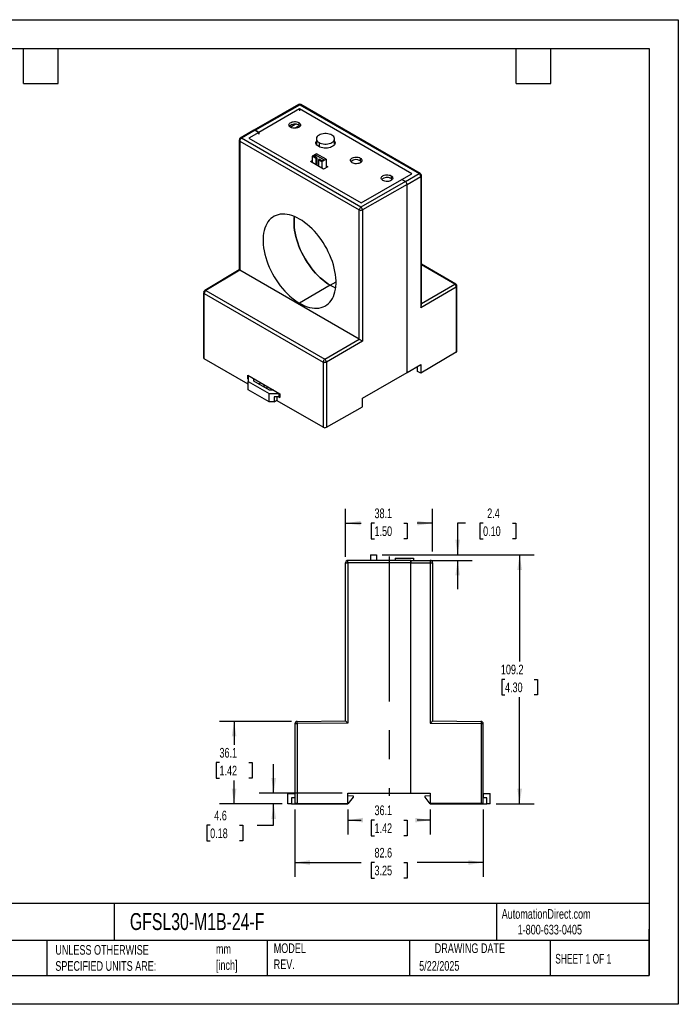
# Model space of a CAD drawing. Header units: millimetres. Extents: x 0 to 1397, y 0 to 1080.
# Tile 2 of 2: x 675 to 1397, y 0 to 1080. Entities that reach past the tile are written whole.
import ezdxf

# ---------------------------------------------------------------- set-up
doc = ezdxf.new("R2010")
doc.units = ezdxf.units.MM
doc.header["$LTSCALE"] = 5
doc.linetypes.add('CENTERX2', pattern=[20.32, 12.7, -2.54, 2.54, -2.54])
doc.layers.add('CENTER', color=40, linetype='CENTERX2')
doc.layers.add('DIMENSIONS', color=140, linetype='Continuous', lineweight=25)
doc.layers.add('TEXT', color=140, linetype='Continuous', lineweight=25)
doc.styles.add('SLDTEXTSTYLE0', font='TXT', dxfattribs={"width": 0.7})
doc.styles.add('SLDTEXTSTYLE1', font='TXT', dxfattribs={"width": 0.65})
doc.dimstyles.new('SLDDIMSTYLE0', dxfattribs={"dimtxt": 10.790039, "dimasz": 16.51, "dimexe": 0, "dimexo": 0.0625, "dimgap": 2.69751, "dimtad": 0, "dimtih": 1, "dimtoh": 1, "dimdec": 1, "dimlfac": 0.4, "dimrnd": 1e-09, "dimzin": 12, "dimdsep": 46, "dimtxsty": 'SLDTEXTSTYLE0', "dimsah": 1, "dimcen": 0.09, "dimadec": 0, "dimazin": 3, "dimtfac": 1, "dimtdec": 1, "dimtofl": 0, "dimtmove": 0, "dimatfit": 3, "dimfxl": 0, "dimfrac": 2, "dimtolj": 1, "dimtzin": 12, "dimarcsym": 0})
doc.dimstyles.new('SLDDIMSTYLE3', dxfattribs={"dimtxt": 10.790039, "dimasz": 16.51, "dimexe": 0, "dimexo": 0.0625, "dimgap": 2.69751, "dimtad": 0, "dimtih": 1, "dimtoh": 1, "dimdec": 1, "dimlfac": 0.4, "dimrnd": 1e-09, "dimzin": 12, "dimdsep": 46, "dimtxsty": 'SLDTEXTSTYLE0', "dimsah": 1, "dimcen": 0.09, "dimadec": 0, "dimazin": 3, "dimtfac": 1, "dimtdec": 1, "dimtmove": 0, "dimatfit": 0, "dimfxl": 0, "dimfrac": 2, "dimtolj": 1, "dimtzin": 12, "dimarcsym": 0})

# ---------------------------------------------------------------- blocks, each defined once
blk = doc.blocks.new('_D_7')
at = {"layer": 'DIMENSIONS'}
for p, q in [((976.9, 213.7), (976.9, 139.6)), ((1183.3, 213.7), (1183.3, 139.6)), ((976.9, 155.5), (1049.5, 155.5)), ((1064.1, 155.5), (1060.5, 155.5)), ((1060.5, 155.5), (1060.5, 138.3)), ((1096.2, 155.5), (1099.8, 155.5)), ((1099.8, 155.5), (1099.8, 138.3)), ((1183.3, 155.5), (1110.8, 155.5)), ((1060.5, 138.3), (1064.1, 138.3)), ((1099.8, 138.3), (1096.2, 138.3))]:
    blk.add_line(p, q, dxfattribs=at)
for points in [[(976.9, 155.5), (993.4, 152.9), (993.4, 158)], [(1183.3, 155.5), (1166.8, 158), (1166.8, 152.9)]]:
    blk.add_solid(points, dxfattribs=at)
at = {"layer": 'DIMENSIONS', "char_height": 10.58, "attachment_point": 1, "style": 'SLDTEXTSTYLE0'}
for s, insert in [('82.6', (1064.1, 171.5)), ('3.25', (1064.1, 152))]:
    blk.add_mtext(s, dxfattribs=dict(at, insert=insert))
blk = doc.blocks.new('_D_8')
at = {"layer": 'DIMENSIONS'}
for p, q in [((953.6, 231.4), (953.6, 263.2)), ((1028.7, 231.4), (937.8, 231.4)), ((963, 219.8), (937.8, 219.8)), ((953.6, 196.3), (953.6, 219.8)), ((884, 196.3), (880.4, 196.3)), ((880.4, 196.3), (880.4, 179.1)), ((916, 196.3), (919.7, 196.3)), ((919.7, 196.3), (919.7, 179.1)), ((935.5, 196.3), (953.6, 196.3)), ((880.4, 179.1), (884, 179.1)), ((919.7, 179.1), (916, 179.1))]:
    blk.add_line(p, q, dxfattribs=at)
for points in [[(953.6, 231.4), (956.2, 248), (951.1, 248)], [(953.6, 219.8), (951.1, 203.3), (956.2, 203.3)]]:
    blk.add_solid(points, dxfattribs=at)
at = {"layer": 'DIMENSIONS', "char_height": 10.58, "attachment_point": 1, "style": 'SLDTEXTSTYLE0'}
for s, insert in [('4.6', (888.5, 212.3)), ('0.18', (884, 192.8))]:
    blk.add_mtext(s, dxfattribs=dict(at, insert=insert))
blk = doc.blocks.new('_D_9')
at = {"layer": 'DIMENSIONS'}
for p, q in [((973.1, 310.2), (894.4, 310.2)), ((910.2, 310.2), (910.2, 284.6)), ((894.2, 265), (890.6, 265)), ((890.6, 265), (890.6, 247.9)), ((926.3, 265), (929.9, 265)), ((929.9, 265), (929.9, 247.9)), ((890.6, 247.9), (894.2, 247.9)), ((910.2, 219.8), (910.2, 245.5)), ((929.9, 247.9), (926.3, 247.9)), ((963, 219.8), (894.4, 219.8))]:
    blk.add_line(p, q, dxfattribs=at)
for points in [[(910.2, 310.2), (907.7, 293.7), (912.8, 293.7)], [(910.2, 219.8), (912.8, 236.3), (907.7, 236.3)]]:
    blk.add_solid(points, dxfattribs=at)
at = {"layer": 'DIMENSIONS', "char_height": 10.58, "attachment_point": 1, "style": 'SLDTEXTSTYLE0'}
for s, insert in [('36.1', (894.2, 281.1)), ('1.42', (894.2, 261.5))]:
    blk.add_mtext(s, dxfattribs=dict(at, insert=insert))
blk = doc.blocks.new('_D_10')
at = {"layer": 'DIMENSIONS'}
for p, q in [((1072.5, 492.8), (1239, 492.8)), ((1223.1, 492.8), (1223.1, 375.9)), ((1207.1, 356.3), (1203.5, 356.3)), ((1203.5, 356.3), (1203.5, 339.2)), ((1239.2, 356.3), (1242.8, 356.3)), ((1242.8, 356.3), (1242.8, 339.2)), ((1203.5, 339.2), (1207.1, 339.2)), ((1223.1, 219.9), (1223.1, 336.8)), ((1242.8, 339.2), (1239.2, 339.2)), ((1197.3, 219.9), (1239, 219.9))]:
    blk.add_line(p, q, dxfattribs=at)
for points in [[(1223.1, 492.8), (1220.6, 476.3), (1225.7, 476.3)], [(1223.1, 219.9), (1225.7, 236.4), (1220.6, 236.4)]]:
    blk.add_solid(points, dxfattribs=at)
at = {"layer": 'DIMENSIONS', "char_height": 10.58, "attachment_point": 1, "style": 'SLDTEXTSTYLE0'}
for s, insert in [('109.2', (1202.6, 372.4)), ('4.30', (1207.1, 352.8))]:
    blk.add_mtext(s, dxfattribs=dict(at, insert=insert))
blk = doc.blocks.new('_D_11')
at = {"layer": 'DIMENSIONS'}
for p, q in [((1163.7, 527.5), (1155.2, 527.5)), ((1155.2, 527.5), (1155.2, 492.8)), ((1183.1, 527.5), (1179.5, 527.5)), ((1179.5, 527.5), (1179.5, 510.4)), ((1215.2, 527.5), (1218.8, 527.5)), ((1218.8, 527.5), (1218.8, 510.4)), ((1179.5, 510.4), (1183.1, 510.4)), ((1218.8, 510.4), (1215.2, 510.4)), ((1072.5, 492.8), (1171.1, 492.8)), ((1125.8, 486.7), (1171.1, 486.7)), ((1155.2, 486.7), (1155.2, 455))]:
    blk.add_line(p, q, dxfattribs=at)
for points in [[(1155.2, 492.8), (1157.7, 509.3), (1152.7, 509.3)], [(1155.2, 486.7), (1152.7, 470.2), (1157.7, 470.2)]]:
    blk.add_solid(points, dxfattribs=at)
at = {"layer": 'DIMENSIONS', "char_height": 10.58, "attachment_point": 1, "style": 'SLDTEXTSTYLE0'}
for s, insert in [('2.4', (1187.6, 543.6)), ('0.10', (1183.1, 524))]:
    blk.add_mtext(s, dxfattribs=dict(at, insert=insert))
blk = doc.blocks.new('_D_12')
at = {"layer": 'DIMENSIONS'}
for p, q in [((1035, 213.7), (1035, 186.1)), ((1125.2, 213.7), (1125.2, 186.1)), ((1035, 201.9), (1049.5, 201.9)), ((1064.1, 201.9), (1060.5, 201.9)), ((1060.5, 201.9), (1060.5, 184.8)), ((1096.2, 201.9), (1099.8, 201.9)), ((1099.8, 201.9), (1099.8, 184.8)), ((1125.2, 201.9), (1110.8, 201.9)), ((1060.5, 184.8), (1064.1, 184.8)), ((1099.8, 184.8), (1096.2, 184.8))]:
    blk.add_line(p, q, dxfattribs=at)
for points in [[(1035, 201.9), (1051.5, 199.4), (1051.5, 204.5)], [(1125.2, 201.9), (1108.7, 204.5), (1108.7, 199.4)]]:
    blk.add_solid(points, dxfattribs=at)
at = {"layer": 'DIMENSIONS', "char_height": 10.58, "attachment_point": 1, "style": 'SLDTEXTSTYLE0'}
for s, insert in [('36.1', (1064.1, 218)), ('1.42', (1064.1, 198.4))]:
    blk.add_mtext(s, dxfattribs=dict(at, insert=insert))
blk = doc.blocks.new('_D_13')
at = {"layer": 'DIMENSIONS'}
for p, q in [((1032.5, 490.6), (1032.5, 543.4)), ((1127.7, 496.6), (1127.7, 543.4)), ((1032.5, 527.5), (1049.5, 527.5)), ((1064.1, 527.5), (1060.5, 527.5)), ((1060.5, 527.5), (1060.5, 510.4)), ((1096.2, 527.5), (1099.8, 527.5)), ((1099.8, 527.5), (1099.8, 510.4)), ((1127.7, 527.5), (1110.8, 527.5)), ((1060.5, 510.4), (1064.1, 510.4)), ((1099.8, 510.4), (1096.2, 510.4))]:
    blk.add_line(p, q, dxfattribs=at)
for points in [[(1032.5, 527.5), (1049, 525), (1049, 530)], [(1127.7, 527.5), (1111.2, 530), (1111.2, 525)]]:
    blk.add_solid(points, dxfattribs=at)
at = {"layer": 'DIMENSIONS', "char_height": 10.58, "attachment_point": 1, "style": 'SLDTEXTSTYLE0'}
for s, insert in [('38.1', (1064.1, 543.6)), ('1.50', (1064.1, 524))]:
    blk.add_mtext(s, dxfattribs=dict(at, insert=insert))

msp = doc.modelspace()

# ---------------------------------------------------------------- linework, layer by layer
at = {"color": 7, "linetype": 'Continuous'}
for p, q in [((0.01, 1079.51), (1397.01, 1079.51)), ((1397.01, 1079.51), (1397.01, 0.01)), ((1397.01, 0.01), (0.01, 0.01))]:
    msp.add_line(p, q, dxfattribs=at)
for p, q in [((980.98, 986.44), (931.98, 958.4)), ((933.24, 958.28), (982.2, 986.3)), ((982.2, 986.3), (1113.02, 910.78)), ((1114.27, 910.9), (983.45, 986.42)), ((981.99, 981.73), (937.31, 955.93)), ((1105.02, 910.7), (981.99, 981.73)), ((981.99, 981.73), (981.99, 979.65)), ((971.84, 961.76), (977.23, 964.87)), ((981.83, 963.38), (976.76, 960.46)), ((981.19, 966.72), (981.19, 963.81)), ((931.99, 958.4), (917.01, 949.61)), ((933.24, 958.28), (918.3, 949.51)), ((937.31, 955.93), (926.31, 949.58)), ((933.24, 958.28), (937.31, 955.93)), ((937.31, 955.93), (933.24, 958.28)), ((937.31, 953.86), (937.31, 955.93)), ((937.31, 955.93), (937.31, 953.86)), ((915.84, 947.72), (915.8, 947.47)), ((915.8, 947.47), (915.8, 805.15)), ((916.54, 946.45), (1047.36, 870.92)), ((916.54, 946.45), (916.54, 804.74)), ((918.13, 949.4), (918.3, 949.51)), ((1049.13, 873.98), (918.3, 949.51)), ((926.31, 949.58), (1049.34, 878.56)), ((1000.21, 943.23), (1000.37, 943.58)), ((1000.37, 948.88), (1000.37, 942.88)), ((1003.3, 944.8), (1003.3, 940.22)), ((1020.37, 942.87), (1020.37, 948.88)), ((1020.49, 943.36), (1020.37, 943.43)), ((1000.37, 932.55), (995.95, 930)), ((995.95, 930), (999.93, 927.7)), ((995.95, 930), (995.95, 922.89)), ((997.37, 930.2), (999.54, 931.46)), ((1000.82, 928.21), (997.37, 930.2)), ((999.54, 931.46), (1009.09, 925.95)), ((999.54, 931.46), (999.54, 928.95)), ((1010.98, 926.42), (1000.37, 932.55)), ((993.94, 924.05), (995.95, 925.21)), ((1008.31, 915.75), (993.94, 924.05)), ((999.93, 927.7), (1000.82, 928.21)), ((999.93, 927.7), (999.93, 920.59)), ((1000.82, 928.21), (1000.82, 920.08)), ((1003.47, 926.68), (1002.58, 926.17)), ((1002.58, 926.17), (1006.56, 923.87)), ((1002.58, 926.17), (1002.58, 919.06)), ((1006.91, 924.69), (1003.47, 926.68)), ((1006.56, 923.87), (1010.98, 926.42)), ((1006.56, 923.87), (1006.56, 916.77)), ((1009.09, 925.95), (1006.91, 924.69)), ((1012.8, 918.35), (1008.31, 915.75)), ((1010.98, 926.42), (1010.98, 917.3)), ((1010.98, 919.4), (1012.8, 918.35)), ((1048.54, 927.83), (1048.54, 924.93)), ((1082.22, 908.39), (1082.22, 905.49)), ((1094.02, 904.35), (1105.02, 910.7)), ((1098.09, 902), (1113.02, 910.78)), ((1099.85, 898.94), (1114.81, 907.72)), ((1113.2, 910.87), (1113.02, 910.78)), ((1114.81, 907.72), (1114.81, 764)), ((1115.52, 766.42), (1115.52, 908.74)), ((1115.52, 908.68), (1115.52, 908.74)), ((1098.09, 902), (1049.13, 873.98)), ((1049.34, 878.56), (1094.02, 904.35)), ((1099.85, 898.94), (1050.89, 870.92)), ((1094.02, 904.35), (1098.09, 902)), ((1098.09, 902), (1094.02, 904.35)), ((1099.85, 692.54), (1099.85, 898.94)), ((1050.89, 870.92), (1050.89, 727.19)), ((1153.22, 789.65), (1115.52, 811.42)), ((1151.99, 789.54), (1115.52, 810.59)), ((915.81, 805.16), (878.05, 782.59)), ((916.54, 804.74), (879.34, 782.49)), ((1047.36, 729.22), (916.54, 804.74)), ((1015.66, 788.39), (981.99, 768.61)), ((1015.66, 788.39), (1021.97, 791.97)), ((1115.52, 768.48), (1151.99, 789.54)), ((876.86, 780.53), (876.86, 780.46)), ((876.86, 780.46), (876.86, 708.86)), ((877.59, 779.44), (1007.9, 704.21)), ((877.59, 707.84), (877.59, 779.44)), ((879.34, 782.49), (1009.65, 707.27)), ((1114.81, 764), (1153.75, 786.48)), ((1153.75, 786.48), (1153.75, 714.87)), ((1154.47, 715.88), (1154.47, 787.49)), ((1154.47, 787.43), (1154.47, 787.49)), ((1009.65, 707.27), (1047.36, 729.22)), ((1050.89, 727.19), (1011.43, 704.21)), ((1153.75, 714.87), (1114.76, 691.97)), ((925.8, 680.01), (877.59, 707.84)), ((1007.9, 704.21), (1007.9, 632.61)), ((1009.65, 707.27), (1009.49, 707.16)), ((1011.43, 704.21), (1011.43, 632.61)), ((1050.92, 664.54), (1099.85, 692.54)), ((1099.85, 692.54), (1114.76, 701.3)), ((1111.3, 699.15), (1111.2, 699.21)), ((1111.3, 693.97), (1111.3, 699.15)), ((1114.76, 691.97), (1111.3, 693.97)), ((1114.76, 701.3), (1114.76, 691.97)), ((925.19, 689.69), (960.21, 669.47)), ((925.19, 685.6), (925.19, 689.69)), ((925.8, 685.95), (925.19, 685.6)), ((925.19, 685.6), (925.8, 685.25)), ((925.92, 689.27), (925.8, 689.2)), ((925.8, 689.2), (925.8, 682.98)), ((925.8, 682.98), (948.7, 669.76)), ((925.8, 673.64), (925.8, 682.98)), ((931.87, 683.1), (931.86, 685.84)), ((948.92, 673.26), (931.87, 683.1)), ((937.03, 680.12), (939.39, 681.49)), ((948.7, 660.42), (925.8, 673.64)), ((942.94, 679.45), (942.94, 678.21)), ((946.29, 677.51), (946.29, 674.78)), ((948.7, 669.76), (959.48, 669.76)), ((948.7, 660.42), (948.7, 669.76)), ((953.66, 673.26), (948.92, 673.26)), ((959.48, 669.76), (959.6, 669.83)), ((959.48, 665.87), (959.48, 669.76)), ((960.21, 669.47), (960.21, 665.38)), ((954.09, 660.42), (948.7, 660.42)), ((959.48, 665.87), (954.09, 665.87)), ((954.09, 665.87), (954.09, 660.42)), ((954.09, 660.42), (957.52, 662.4)), ((957.52, 661.7), (957.52, 665.87)), ((1007.9, 632.61), (957.52, 661.7)), ((959.37, 665.87), (960.21, 665.38)), ((960.21, 666.29), (959.48, 665.87)), ((1050.92, 655.21), (1050.92, 664.54)), ((1011.43, 632.61), (1050.92, 655.21)), ((1103.93, 486.71), (1034.99, 486.71)), ((1059.89, 492.83), (1059.89, 486.71)), ((1059.89, 492.83), (1066.14, 492.83)), ((1066.14, 492.83), (1066.14, 486.71)), ((1086.73, 489.31), (1086.73, 486.71)), ((1086.73, 489.31), (1106.73, 489.31)), ((1103.93, 486.71), (1125.24, 486.71)), ((1106.73, 489.31), (1106.73, 486.71)), ((1125.49, 486.7), (1125.24, 486.71)), ((1032.49, 484.21), (1034.98, 484.21)), ((1103.93, 484.21), (1034.98, 484.21)), ((1034.98, 484.21), (1034.98, 308.19)), ((1103.93, 231.44), (1103.93, 484.21)), ((1103.93, 484.21), (1125.27, 484.21)), ((1103.93, 231.44), (1103.93, 484.21)), ((1125.27, 484.21), (1125.27, 308.19)), ((1125.27, 484.21), (1127.74, 484.21)), ((1127.74, 484.21), (1127.74, 310.67)), ((976.93, 307.7), (976.93, 220.01)), ((979.41, 310.2), (979.18, 310.19)), ((979.41, 310.2), (1032.49, 310.67)), ((1034.98, 308.19), (979.42, 307.71)), ((979.42, 307.71), (979.42, 220.01)), ((1125.27, 308.19), (1180.83, 307.7)), ((1127.74, 310.67), (1180.83, 310.2)), ((1180.83, 307.7), (1180.83, 220.01)), ((1180.83, 307.7), (1183.31, 307.7)), ((1183.31, 220.01), (1183.31, 307.7)), ((969.31, 219.84), (969.31, 231.27)), ((969.31, 231.27), (976.93, 231.27)), ((1035.03, 231.44), (1103.93, 231.44)), ((1035.03, 220.01), (1035.03, 231.44)), ((1035.03, 231.27), (1035.04, 231.27)), ((1035.04, 226.5), (1035.04, 231.27)), ((1035.04, 229.04), (1040.75, 228.41)), ((1040.75, 227.14), (1035.04, 219.84)), ((1040.75, 228.41), (1040.75, 227.14)), ((1103.93, 231.44), (1125.2, 231.44)), ((1119.51, 228.43), (1125.2, 229.06)), ((1119.51, 227.16), (1119.51, 228.43)), ((1125.23, 219.86), (1119.51, 227.16)), ((1125.2, 231.44), (1125.2, 220.01)), ((1183.31, 231.29), (1183.33, 231.29)), ((1183.33, 231.29), (1183.33, 226.52)), ((1183.33, 231.29), (1190.95, 231.29)), ((1190.95, 219.86), (1190.95, 231.29)), ((973.12, 219.84), (969.31, 219.84)), ((973.12, 226.5), (973.12, 219.84)), ((976.93, 226.5), (973.12, 226.5)), ((973.12, 219.84), (1035.04, 219.84)), ((979.42, 220.01), (976.93, 220.01)), ((979.42, 220.01), (1035.03, 220.01)), ((1035.04, 226.5), (1035.03, 226.5)), ((1180.83, 220.01), (1125.2, 220.01)), ((1125.23, 219.86), (1187.14, 219.86)), ((1183.31, 220.01), (1180.83, 220.01)), ((1183.33, 226.52), (1183.31, 226.52)), ((1187.14, 226.52), (1183.33, 226.52)), ((1187.14, 219.86), (1187.14, 226.52)), ((1190.95, 219.86), (1187.14, 219.86))]:
    msp.add_line(p, q)
at = {"flags": 128}
for points in [[(972.21, 961.53), (971.38, 962.13), (970.77, 962.81), (970.43, 963.55), (970.36, 964.32), (970.57, 965.07), (971.04, 965.79), (971.77, 966.43), (972.71, 966.97), (973.82, 967.39), (975.06, 967.66), (976.37, 967.78), (977.7, 967.74), (978.98, 967.55), (980.16, 967.2), (981.19, 966.72)], [(981.19, 966.72), (982.03, 966.12), (982.63, 965.44), (982.97, 964.7), (983.04, 963.93), (982.84, 963.17), (982.36, 962.46), (981.64, 961.82), (980.7, 961.27), (979.58, 960.86), (978.35, 960.58), (977.03, 960.46), (975.71, 960.5), (974.43, 960.7), (973.24, 961.05), (972.21, 961.53)], [(981.19, 963.81), (982.03, 963.22), (982.53, 962.67)], [(1017.45, 952.96), (1016.11, 953.61), (1014.6, 954.11), (1012.96, 954.46), (1011.25, 954.63), (1009.5, 954.63), (1007.79, 954.46), (1006.15, 954.11), (1004.64, 953.61), (1003.3, 952.96), (1002.18, 952.19), (1001.31, 951.32), (1000.72, 950.38), (1000.41, 949.38), (1000.41, 948.38), (1000.72, 947.39), (1001.31, 946.44), (1002.18, 945.57), (1003.3, 944.8)], [(1003.3, 944.8), (1004.64, 944.15), (1006.15, 943.65), (1007.79, 943.31), (1009.5, 943.13), (1011.25, 943.13), (1012.96, 943.31), (1014.6, 943.65), (1016.11, 944.15), (1017.45, 944.8), (1018.57, 945.57), (1019.44, 946.44), (1020.03, 947.39), (1020.34, 948.38), (1020.34, 949.38), (1020.03, 950.38), (1019.44, 951.32), (1018.57, 952.19), (1017.45, 952.96)], [(1002.97, 940.41), (1001.85, 941.17), (1000.97, 942.03), (1000.34, 942.96), (999.98, 943.93), (999.91, 944.93), (1000.12, 945.92), (1000.37, 946.48)], [(1020.37, 946.49), (1020.42, 946.41), (1020.78, 945.43), (1020.85, 944.43), (1020.63, 943.44), (1020.14, 942.48), (1019.38, 941.59), (1018.37, 940.77), (1017.15, 940.07), (1015.74, 939.49), (1014.19, 939.05), (1012.53, 938.76), (1010.81, 938.64), (1009.08, 938.68), (1007.39, 938.89), (1005.78, 939.25), (1004.29, 939.76), (1002.97, 940.41)], [(1020.37, 943.59), (1020.42, 943.51), (1020.55, 943.23)], [(1039.56, 922.65), (1038.73, 923.25), (1038.13, 923.93), (1037.78, 924.67), (1037.71, 925.43), (1037.92, 926.19), (1038.4, 926.91), (1039.12, 927.55), (1040.06, 928.09), (1041.17, 928.51), (1042.41, 928.78), (1043.72, 928.9), (1045.05, 928.86), (1046.33, 928.66), (1047.51, 928.32), (1048.54, 927.83)], [(1048.54, 927.83), (1049.38, 927.24), (1049.98, 926.56), (1050.33, 925.82), (1050.4, 925.05), (1050.19, 924.29), (1049.71, 923.58), (1048.99, 922.94), (1048.05, 922.39), (1046.94, 921.98), (1045.7, 921.7), (1044.39, 921.58), (1043.06, 921.62), (1041.78, 921.82), (1040.6, 922.17), (1039.56, 922.65)], [(1048.54, 924.93), (1049.38, 924.33), (1049.88, 923.79)], [(1073.24, 903.21), (1072.4, 903.8), (1071.8, 904.49), (1071.46, 905.23), (1071.39, 905.99), (1071.6, 906.75), (1072.07, 907.47), (1072.8, 908.11), (1073.73, 908.65), (1074.85, 909.07), (1076.09, 909.34), (1077.4, 909.46), (1078.72, 909.42), (1080.01, 909.22), (1081.19, 908.88), (1082.22, 908.39)], [(1082.22, 908.39), (1083.06, 907.8), (1083.66, 907.12), (1084, 906.37), (1084.07, 905.61), (1083.86, 904.85), (1083.39, 904.14), (1082.66, 903.49), (1081.73, 902.95), (1080.61, 902.54), (1079.37, 902.26), (1078.06, 902.14), (1076.74, 902.18), (1075.45, 902.38), (1074.27, 902.73), (1073.24, 903.21)], [(1114.27, 910.89), (1114.23, 910.92), (1113.74, 911.02), (1113.2, 910.87)], [(1082.22, 905.49), (1083.06, 904.89), (1083.56, 904.35)], [(981.99, 860.95), (979.2, 862.44), (976.42, 863.71), (973.68, 864.74), (970.97, 865.52), (968.31, 866.06), (965.73, 866.34), (963.22, 866.38), (960.8, 866.16), (958.49, 865.7), (956.29, 864.98), (954.22, 864.02), (952.28, 862.82), (950.48, 861.39), (948.84, 859.73), (947.36, 857.85), (946.05, 855.76), (944.92, 853.47), (943.96, 851), (943.2, 848.34), (942.62, 845.52), (942.23, 842.56), (942.03, 839.46), (942.03, 836.23), (942.23, 832.91), (942.62, 829.49), (943.2, 826), (943.96, 822.46), (944.92, 818.88), (946.05, 815.28), (947.36, 811.68), (948.84, 808.1), (950.48, 804.54), (952.28, 801.04), (954.22, 797.6), (956.29, 794.25), (958.49, 790.99), (960.8, 787.86), (963.22, 784.85), (965.73, 781.99), (968.31, 779.29), (970.97, 776.76), (973.68, 774.42), (976.42, 772.27), (979.2, 770.33), (981.99, 768.61)], [(976.42, 863.71), (976.2, 861.79), (976, 858.72), (976, 855.52), (976.2, 852.21), (976.58, 848.82), (977.16, 845.36), (977.92, 841.85), (978.87, 838.29), (979.99, 834.72), (981.29, 831.15), (982.76, 827.59), (984.39, 824.06), (986.17, 820.58), (988.1, 817.17), (990.15, 813.84), (992.34, 810.61), (994.63, 807.5), (997.03, 804.51), (999.52, 801.67), (1002.09, 798.99), (1004.73, 796.48), (1007.41, 794.16), (1010.14, 792.03), (1012.9, 790.1), (1015.66, 788.39)], [(1015.66, 788.39), (1012.9, 790.1), (1010.14, 792.03), (1007.41, 794.16), (1004.73, 796.48), (1002.09, 798.99), (999.52, 801.67), (997.03, 804.51), (994.63, 807.5), (992.34, 810.61), (990.15, 813.84), (988.1, 817.17), (986.17, 820.58), (984.39, 824.06), (982.76, 827.59), (981.29, 831.15), (979.99, 834.72), (978.87, 838.29), (977.92, 841.85), (977.16, 845.36), (976.58, 848.82), (976.2, 852.21), (976, 855.52), (976, 858.72), (976.2, 861.79), (976.42, 863.71)], [(1047.36, 729.22), (1047.36, 808.57), (1047.36, 870.92)], [(981.99, 768.61), (984.78, 767.11), (987.55, 765.85), (990.3, 764.82), (993.01, 764.04), (995.66, 763.5), (998.25, 763.21), (1000.76, 763.18), (1003.17, 763.4), (1005.49, 763.86), (1007.69, 764.58), (1009.76, 765.54), (1011.7, 766.73), (1013.49, 768.17), (1015.13, 769.83), (1016.61, 771.71), (1017.92, 773.8), (1019.06, 776.08), (1020.01, 778.56), (1020.78, 781.22), (1021.36, 784.03), (1021.75, 787), (1021.94, 790.1), (1021.94, 793.32), (1021.75, 796.65), (1021.36, 800.07), (1020.78, 803.55), (1020.01, 807.09), (1019.06, 810.67), (1017.92, 814.27), (1016.61, 817.87), (1015.13, 821.46), (1013.49, 825.01), (1011.7, 828.52), (1009.76, 831.96), (1007.69, 835.31), (1005.49, 838.56), (1003.17, 841.7), (1000.76, 844.71), (998.25, 847.57), (995.66, 850.27), (993.01, 852.8), (990.3, 855.14), (987.55, 857.28), (984.78, 859.22), (981.99, 860.95)], [(916.54, 804.74), (916.19, 804.94), (915.94, 805.08), (915.83, 805.14), (915.82, 805.15)], [(1047.36, 729.22), (1047.72, 729), (1048.14, 728.76), (1048.61, 728.49), (1049.12, 728.2)], [(1049.12, 728.2), (1050.05, 727.66), (1050.89, 727.19)], [(942.94, 678.21), (943.05, 677.28), (943.34, 676.48)], [(1034.98, 484.21), (1034.98, 485.01), (1034.98, 485.66), (1034.99, 486.14), (1034.99, 486.34), (1034.98, 486.63), (1035.02, 486.71), (1034.99, 486.71)], [(1103.93, 486.71), (1103.93, 486.64), (1103.93, 486.44), (1103.93, 486.14), (1103.93, 485.78), (1103.93, 484.98), (1103.93, 484.21)], [(1103.93, 484.21), (1103.93, 484.98), (1103.93, 485.78), (1103.93, 486.14), (1103.93, 486.44), (1103.93, 486.64), (1103.93, 486.71)], [(1125.24, 486.71), (1125.22, 486.71), (1125.24, 486.69), (1125.25, 486.63), (1125.25, 486.33), (1125.24, 486.14), (1125.25, 485.71), (1125.25, 484.86), (1125.27, 484.21)], [(1032.49, 310.67), (1032.49, 407.85), (1032.49, 484.21)], [(976.93, 307.7), (977.12, 307.71), (977.66, 307.71), (978.47, 307.71), (979.42, 307.71)], [(979.42, 307.71), (979.42, 308.46), (979.41, 308.92), (979.41, 309.16), (979.41, 309.48), (979.41, 309.84), (979.4, 309.97), (979.41, 310.03), (979.41, 310.09), (979.4, 310.14), (979.44, 310.2), (979.41, 310.2)], [(1033.22, 309.94), (1034, 309.16), (1034.98, 308.19)], [(1180.83, 310.2), (1180.8, 310.2), (1180.82, 310.18), (1180.84, 310.13), (1180.83, 309.84), (1180.83, 309.84), (1180.83, 309.84), (1180.83, 309.83), (1180.83, 309.8), (1180.83, 309.68), (1180.82, 309.13), (1180.82, 308.52), (1180.82, 308.14), (1180.83, 307.7)]]:
    msp.add_lwpolyline(points, dxfattribs=at)
for centre, radius, start, end in [((982.2, 984.22), 2.54, 60.50368, 123.05022), ((981.48, 985.16), 1.35, 57.51702, 112.14607), ((982.93, 985.28), 1.26, 65.6926, 125.61674), ((976.79, 956.37), 8.65, 59.40627, 133.20303), ((932.53, 957.39), 1.14, 51.60026, 118.39692), ((932.53, 957.39), 1.14, 51.54037, 117.91984), ((917.03, 947.57), 1.23, 185.04767, 246.27247), ((918.25, 947.53), 2.42, 116.36479, 179.98389), ((920.42, 946.25), 3.89, 126.13516, 177.17486), ((917.6, 948.64), 1.12, 51.20694, 120.27941), ((1044.14, 917.49), 8.65, 59.40627, 133.20303), ((1110.93, 907.51), 3.88, 3.21435, 57.3706), ((1112.83, 908.64), 2.68, 357.39133, 57.53629), ((1114.27, 908.87), 1.27, 295.17156, 351.1391), ((1077.82, 898.05), 8.65, 59.40627, 133.20303), ((1096.06, 898.79), 3.79, 2.25845, 57.77308), ((1096.06, 898.79), 3.8, 2.27923, 57.73562), ((1051.2, 870.75), 3.84, 122.606, 177.39453), ((1049.13, 874.34), 3.85, 242.62175, 297.23393), ((1047.32, 870.91), 3.57, 0.19097, 59.52178), ((1038.98, 828.43), 46.33, 239.78312, 247.93658), ((1038.98, 828.43), 46.33, 239.78312, 247.93658), ((1152.7, 788.52), 1.25, 65.53391, 125.11263), ((1149.95, 786.32), 3.81, 2.32637, 57.67928), ((1151.78, 787.39), 2.68, 357.39144, 57.53635), ((878.09, 780.57), 1.23, 185.04767, 246.27247), ((879.26, 780.56), 2.37, 116.22079, 176.32784), ((881.43, 779.26), 3.85, 122.91809, 177.37063), ((878.65, 781.64), 1.1, 51.13436, 121.47903), ((1153.21, 787.63), 1.27, 295.17216, 351.1325), ((1111.14, 766.38), 4.38, 327.06568, 0.53609), ((1153.23, 716.01), 1.25, 294.87882, 354.4725), ((878.05, 708.94), 1.2, 184.09434, 247.2258), ((1011.78, 704.02), 3.89, 126.1319, 177.17811), ((1009.67, 707.63), 3.84, 242.66528, 297.29827), ((1007.52, 703.99), 3.91, 3.31997, 57.03419), ((1009.67, 636.02), 3.85, 242.62175, 297.23393), ((1034.99, 484.21), 2.5, 90.00084, 180.00008), ((1125.24, 484.21), 2.5, 359.99993, 84.27042), ((979.43, 307.7), 2.5, 95.72958, 180.00005), ((1147.94, 425.19), 162.62, 224.76851, 225.1318), ((994.59, 441.35), 186.57, 314.46011, 315.53555), ((1180.81, 307.7), 2.5, 359.99996, 89.5)]:
    msp.add_arc(centre, radius, start, end)
at = {"layer": 'CENTER', "ltscale": 2.5}
msp.add_line((1080.12, 490.92), (1080.12, 228.61), dxfattribs=at)
at = {"layer": 'TEXT'}
for p, q in [((31.75, 1047.75), (1365.25, 1047.75)), ((679.45, 1009.65), (679.45, 1047.75)), ((717.55, 1009.65), (717.55, 1047.75)), ((1219.2, 1009.65), (1219.2, 1047.75)), ((1257.3, 1009.65), (1257.3, 1047.75)), ((1365.25, 1047.75), (1365.25, 31.75)), ((679.45, 1009.65), (717.55, 1009.65)), ((1219.2, 1009.65), (1257.3, 1009.65)), ((1365.25, 110.63), (31.75, 110.63)), ((778.79, 110.63), (778.79, 69.85)), ((1197.88, 110.63), (1197.88, 69.85)), ((1365.25, 31.75), (1365.25, 82.55)), ((1365.25, 69.85), (31.75, 69.85)), ((704.99, 69.85), (704.99, 31.75)), ((946.5, 69.85), (946.5, 31.75)), ((1102.33, 69.85), (1102.33, 31.75)), ((1256.74, 69.85), (1256.74, 31.75)), ((31.75, 31.75), (1365.25, 31.75))]:
    msp.add_line(p, q, dxfattribs=at)

# ---------------------------------------------------------------- texts
at = {"layer": 'TEXT', "linetype": 'CENTERX2', "lineweight": 18}
for s, insert, char_height, attachment_point, style in [('GFSL30-M1B-24-F', (796.04, 99.99), 18.5208, 1, 'SLDTEXTSTYLE0'), ('AutomationDirect.com', (1203.47, 104.38), 10.5833, 1, 'SLDTEXTSTYLE0'), ('1-800-633-0405', (1220.96, 87.19), 10.5833, 1, 'SLDTEXTSTYLE0'), ('UNLESS OTHERWISE ^JSPECIFIED UNITS ARE:', (714.35, 64.98), 10.5833, 1, 'SLDTEXTSTYLE0'), ('MODEL ^JREV.', (953.67, 66.82), 10.5833, 1, 'SLDTEXTSTYLE0'), ('DRAWING DATE', (1168.63, 66.82), 10.5833, 2, 'SLDTEXTSTYLE0'), ('mm^J[inch]', (890.32, 66.02), 10.583, 1, 'SLDTEXTSTYLE0'), ('SHEET 1 OF 1', (1262.21, 55.26), 10.5833, 1, 'SLDTEXTSTYLE1'), ('5/22/2025', (1113.06, 47.41), 10.583, 1, 'SLDTEXTSTYLE0')]:
    msp.add_mtext(s, dxfattribs=dict(at, insert=insert, char_height=char_height, attachment_point=attachment_point, style=style))

# ---------------------------------------------------------------- dimensions: what is measured, and where the dimension line sits
at = {"layer": 'DIMENSIONS'}
dim = msp.add_linear_dim(base=(1127.74, 527.51), p1=(1032.49, 484.21), p2=(1127.74, 484.21), dimstyle='SLDDIMSTYLE0', dxfattribs=at)
dim.commit()
dim.dimension.update_dxf_attribs({"geometry": '_D_13', "text_midpoint": (1080.12, 527.51), "dimtype": 160})
for base, p1, p2, angle, dimstyle, picture, middle in [((1155.19, 492.83), (1119.49, 486.71), (1066.14, 492.83), 89.99999, 'SLDDIMSTYLE3', '_D_11', (1155.19, 527.51)), ((1223.12, 492.83), (1190.95, 219.86), (1066.14, 492.83), 90, 'SLDDIMSTYLE0', '_D_10', (1223.12, 356.34)), ((910.23, 310.2), (969.31, 219.84), (979.41, 310.2), 90, 'SLDDIMSTYLE0', '_D_9', (910.23, 265.02)), ((953.65, 231.44), (969.31, 219.84), (1035.03, 231.44), 90, 'SLDDIMSTYLE3', '_D_8', (953.65, 196.28)), ((1183.31, 155.46), (976.93, 220.01), (1183.31, 220.01), 0, 'SLDDIMSTYLE0', '_D_7', (1080.12, 155.46)), ((1125.2, 201.94), (1035.03, 220.01), (1125.2, 220.01), 360, 'SLDDIMSTYLE0', '_D_12', (1080.12, 201.94))]:
    dim = msp.add_linear_dim(base=base, p1=p1, p2=p2, angle=angle, dimstyle=dimstyle, dxfattribs=at)
    dim.commit()
    dim.dimension.update_dxf_attribs({"geometry": picture, "text_midpoint": middle, "dimtype": 160})

doc.saveas('drawing.dxf')
